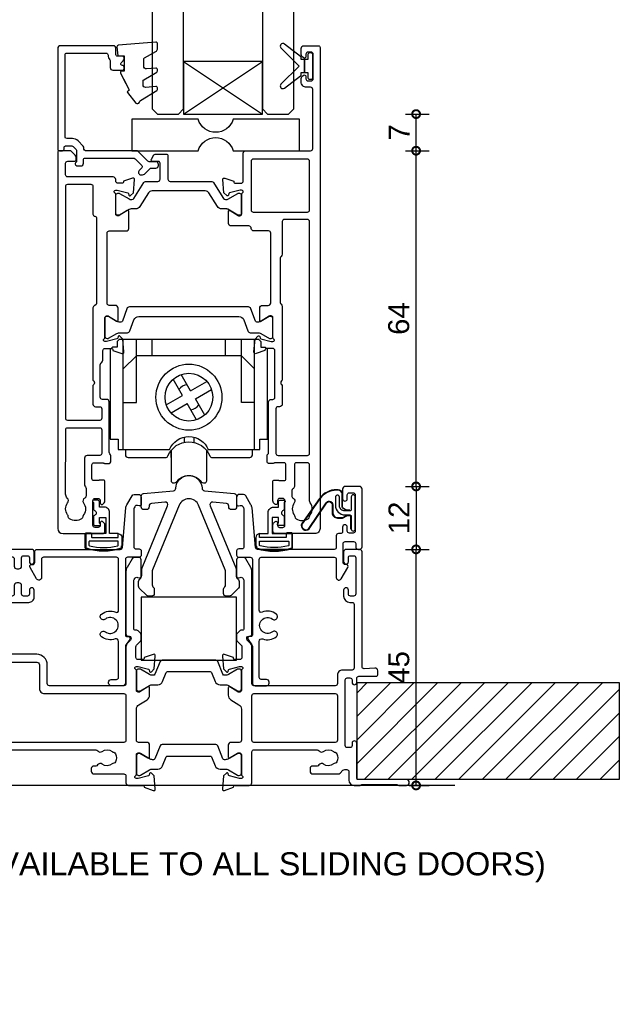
# Model space of a CAD drawing. Header units: millimetres. Extents: x -5338 to 20549, y -6356 to 8276.
# Tile 142 of 176: x 7530 to 7644, y 4576 to 4764. Entities that reach past the tile are written whole.
import ezdxf

# ---------------------------------------------------------------- set-up
doc = ezdxf.new("R2010")
doc.units = ezdxf.units.MM
doc.header["$PDMODE"] = 1
doc.header["$PDSIZE"] = 5
for name, color, linetype in [('Extrusion', 2, 'Continuous'), ('Glass', 4, 'Continuous'), ('Gray', 8, 'Continuous'), ('polyamide', 6, 'Continuous'), ('Seals', 1, 'Continuous')]:
    doc.layers.add(name, color=color, linetype=linetype)
doc.layers.add('UNO-Dark Grey', color=7, linetype='Continuous', lineweight=13, true_color=0x44474e)
doc.styles.add('UNO Text', font='arial.ttf')
doc.dimstyles.new('UNO', dxfattribs={"dimtxt": 2, "dimasz": 1.5, "dimexe": 1.25, "dimexo": 0.625, "dimtad": 1, "dimdec": 1, "dimzin": 9, "dimtxsty": 'UNO Text', "dimblk": 'DOTSMALL', "dimcen": 2.5, "dimadec": 0, "dimazin": 0, "dimtfac": 1, "dimtdec": 1, "dimtmove": 0, "dimatfit": 3, "dimfxl": 1, "dimfxlon": 1, "dimarcsym": 0})

# ---------------------------------------------------------------- blocks, each defined once
blk = doc.blocks.new('523000')
at = {"layer": 'Extrusion'}
for points in [[(40.3, 25, -0.414214), (40, 25.3), (40, 25.36), (38.3, 25.98, 0.548619), (37.9, 25.67), (38.12, 23.2), (38.66, 22.66, 0.57735), (38.99, 22.75), (39.07, 23.02, -0.267949), (39.21, 23.17), (41.2, 23.7), (41.5, 23.7, -0.767327), (41.65, 23.14, 0.267949), (41.5, 22.88), (41.5, 19.1, -0.414214), (41.2, 18.8), (40.98, 18.8, -0.137872), (40.83, 18.84), (39.3, 19.77, 0.592116), (39, 19.6), (39, 18.18, 0.261413), (39.48, 17.32), (41.02, 16.38, -0.261413), (41.5, 15.53), (41.5, 9.47, -0.261413), (41.02, 8.62), (39.48, 7.68, 0.261413), (39, 6.82), (39, 5.4, 0.592197), (39.3, 5.23), (40.83, 6.16, -0.137872), (40.98, 6.2), (41.2, 6.2, -0.414214), (41.5, 5.9), (41.5, 2.12, 0.267949), (41.65, 1.86, -0.767327), (41.5, 1.3), (41.2, 1.3), (39.21, 1.83, -0.267949), (39.07, 1.97), (38.99, 2.25, 0.57735), (38.66, 2.34), (38.12, 1.8), (37.9, -0.67, 0.548619), (38.3, -0.98), (40, -0.36), (40, -0.3, -0.414214), (40.3, 0), (43, 0, 0.414204), (43.5, 0.5), (43.5, 2, -0.414209), (43.9, 2.4), (49.6, 2.4, 0.414214), (50.1, 2.9), (50.1, 3.3, 0.414214), (49.6, 3.8), (49.19, 3.8, -0.232669), (48.87, 3.96, 0.413695), (48.03, 4.07, -0.347914), (46.13, 4.1, 0.12305), (45.82, 4.24, -0.239143), (45.47, 4.52, -0.223031), (45.47, 6.03, -0.239134), (45.82, 6.31, 0.12305), (46.13, 6.45, -0.348271), (48.03, 6.48, 0.431749), (48.89, 6.62, -0.24887), (49.22, 6.8), (54.95, 6.8), (55.1, 6.95, -0.414214), (55.8, 6.95), (55.95, 6.8), (80.28, 6.8, -0.24887), (80.61, 6.62, 0.431749), (81.47, 6.48, -0.348271), (83.37, 6.45, 0.12305), (83.68, 6.31, -0.239134), (84.03, 6.03, -0.223031), (84.03, 4.52, -0.239143), (83.68, 4.24, 0.12305), (83.37, 4.1, -0.347914), (81.47, 4.07, 0.449553), (80.59, 3.9, -0.264766), (80.24, 3.7), (79.9, 3.7, 0.414214), (79.4, 3.2), (79.4, 2.7, 0.414214), (79.9, 2.2), (85.6, 2.2, -0.414214), (86, 1.8), (86, 0.5, 0.414214), (86.5, 0), (89.2, 0, -0.414214), (89.5, -0.3), (89.5, -0.36), (91.2, -0.98, 0.548619), (91.6, -0.67), (91.38, 1.8), (90.84, 2.34, 0.57735), (90.51, 2.25), (90.43, 1.97, -0.267949), (90.29, 1.83), (88.3, 1.3), (88, 1.3, -0.767327), (87.85, 1.86, 0.267949), (88, 2.12), (88, 5.9, -0.414214), (88.3, 6.2), (88.52, 6.2, -0.137872), (88.67, 6.16), (90.2, 5.23, 0.585524), (90.5, 5.4), (90.5, 7.7, 0.414214), (90, 8.2), (88.4, 8.2, -0.414214), (88, 8.6), (88, 14.53, -0.261414), (88.48, 15.38), (90.02, 16.32, 0.261413), (90.5, 17.18), (90.5, 18.6, 0.585524), (90.2, 18.77), (88.67, 17.84, -0.137872), (88.52, 17.8), (88.3, 17.8, -0.414214), (88, 18.1), (88, 21.88, 0.267949), (87.85, 22.14, -0.767327), (88, 22.7), (88.3, 22.7), (90.29, 22.17, -0.267949), (90.43, 22.02), (90.51, 21.75, 0.57735), (90.84, 21.66), (91.38, 22.2), (91.6, 24.67, 0.548619), (91.2, 24.98), (89.5, 24.36), (89.5, 24.3, -0.414215), (89.2, 24), (88.3, 24, -0.41421), (87.9, 24.4), (87.9, 26.44, -0.198912), (88.02, 26.72), (88.78, 27.49, 0.198912), (88.9, 27.77), (88.9, 28.74, 0.198912), (88.78, 29.02), (88.31, 29.49, 0.198912), (88.1, 29.58), (87.8, 29.58, -0.414214), (87.5, 29.88), (87.5, 38.99, -0.131653), (87.57, 39.24), (87.68, 39.43, -0.329485), (88.22, 39.67), (88.52, 39.6, 0.493145), (88.9, 39.89), (88.9, 42.98, 0.414213), (88.4, 43.48), (87.59, 43.48, 0.259846), (87.16, 43.22), (86.2, 41.57, 0.131653), (86, 40.82), (86, 28.78, 0.407752), (86.3, 28.48), (86.59, 28.48, -0.593276), (86.87, 27.7), (86.29, 27.12, 0.198843), (86, 26.41), (86, 19.4, -0.413819), (85.6, 19), (71.4, 19, -0.414214), (71, 19.4), (71, 23, 0.414214), (69, 25), (62.4, 25, -0.414214), (62, 25.4), (62, 34.5, -0.41422), (62.4, 34.9), (67.5, 34.9, 0.414222), (68.5, 35.9), (68.5, 37.25, 1), (67.6, 37.25), (67.6, 36.5, -0.414212), (67.2, 36.1), (66.5, 36.1, -0.414214), (66.1, 36.5), (66.1, 38.1, 0.414214), (65.6, 38.6), (65.2, 38.6, 0.414214), (64.7, 38.1), (64.7, 36.5, -0.414214), (64.3, 36.1), (62.4, 36.1, -0.414214), (62, 36.5), (62, 43.2, -0.414213), (62.4, 43.6), (64.3, 43.6, -0.414214), (64.7, 43.2), (64.7, 41.8, 0.414214), (65.2, 41.3), (65.6, 41.3, 0.414214), (66.1, 41.8), (66.1, 43.4, -0.414213), (66.5, 43.8), (67.2, 43.8, -0.414214), (67.6, 43.4), (67.6, 42.65, 1), (68.5, 42.65), (68.5, 44.5, 0.414214), (68, 45), (46.9, 45, 0.414214), (46.4, 44.5), (46.4, 43.33, 0.198912), (46.55, 42.98), (46.79, 42.74, 0.198912), (47, 42.65, 0.414214), (47.3, 42.95), (47.3, 43.4, -0.414224), (47.7, 43.8), (48.3, 43.8, -0.414198), (48.7, 43.4), (48.7, 38.7, -0.414229), (48.3, 38.3), (47.7, 38.3, -0.414281), (47.3, 38.7), (47.3, 39.15, 0.414214), (47, 39.45, 0.198912), (46.79, 39.36), (46.55, 39.12, 0.198912), (46.4, 38.77), (46.4, 38.1, 0.414222), (47.4, 37.1), (48.1, 37.1, -0.414212), (48.5, 36.7), (48.5, 25.4, -0.414214), (48.1, 25)], [(52.6, 43.6), (54.95, 43.6), (55.1, 43.75, -0.414214), (55.8, 43.75), (55.95, 43.6), (60.1, 43.6, -0.414214), (60.5, 43.2), (60.5, 24.5, 0.414214), (61.5, 23.5), (69, 23.5, -0.414214), (69.5, 23), (69.5, 18.5, 0.414215), (70.5, 17.5), (85.6, 17.5, -0.414214), (86, 17.1), (86, 8.6, -0.414214), (85.6, 8.2), (43.9, 8.2, -0.414213), (43.5, 8.6), (43.5, 23.3, -0.414215), (43.9, 23.7), (49.5, 23.7, 0.414214), (50, 24.2), (50, 28.7, -0.414199), (50.4, 29.1), (51.2, 29.1, 0.414202), (52.2, 30.1), (52.2, 31.1, 0.889365), (51.3, 31.1), (51.3, 30.7, -0.414214), (50.9, 30.3), (50.4, 30.3, -0.414202), (50, 30.7), (50, 43.2, -0.414213), (50.4, 43.6), (50.9, 43.6, -0.414215), (51.3, 43.2), (51.3, 42.8, 0.889355), (52.2, 42.8), (52.2, 43.2, -0.414227)], [(128.5, 2.62), (128.5, 1, 0.41415), (129.5, 0), (130.63, 0, 0.198962), (130.84, 0.09), (130.86, 0.11, -0.198912), (131.07, 0.2), (137.55, 0.2, -0.198912), (137.77, 0.11), (137.79, 0.09, 0.198912), (138, 0), (139.5, 0, 0.909045), (139.5, 1.1), (130.4, 1.1, -0.414214), (130, 1.5), (130, 8.05, 0.999958), (129.1, 8.05), (129.1, 7.6, -0.414214), (128.7, 7.2), (128.2, 7.2, -0.414202), (127.8, 7.6), (127.8, 20.1, -0.414213), (128.2, 20.5), (128.7, 20.5, -0.414215), (129.1, 20.1), (129.1, 19.65, 0.999887), (130, 19.65), (130, 20.4, -0.414219), (130.4, 20.8), (133.7, 20.8, 0.414214), (134, 21.1), (134, 21.87, 0.440011), (133.46, 22.36), (131.42, 22.24, -0.432533), (131, 22.64), (131, 44.5, 0.414214), (130.5, 45), (128, 45, 0.414214), (127.5, 44.5), (127.5, 42.65, 1), (128.4, 42.65), (128.4, 43.4, -0.414214), (128.8, 43.8), (129.4, 43.8, -0.414214), (129.8, 43.4), (129.8, 36.5, -0.414214), (129.4, 36.1), (128.8, 36.1, -0.414214), (128.4, 36.5), (128.4, 37.25, 1), (127.5, 37.25), (127.5, 36.1, 0.414211), (128.7, 34.9), (129.1, 34.9, -0.414213), (129.5, 34.5), (129.5, 22.4, -0.414212), (129.1, 22), (127.3, 22, 0.414214), (126.3, 21), (126.3, 19.4, -0.414214), (125.9, 19), (110.4, 19, -0.41431), (110, 19.4), (110, 26.41, 0.198912), (109.71, 27.12), (109.13, 27.7, -0.593276), (109.41, 28.48), (109.7, 28.48, 0.407752), (110, 28.78), (110, 40.82, 0.131653), (109.8, 41.57), (108.84, 43.22, 0.259212), (108.41, 43.48), (107.6, 43.48, 0.414213), (107.1, 42.98), (107.1, 39.89, 0.493145), (107.48, 39.6), (107.78, 39.67, -0.329451), (108.32, 39.43), (108.43, 39.24, -0.131652), (108.5, 38.99), (108.5, 29.88, -0.414214), (108.2, 29.58), (107.9, 29.58, 0.198912), (107.69, 29.49), (107.18, 28.98, 0.198912), (107.1, 28.77), (107.1, 27.74, 0.198912), (107.18, 27.53), (107.98, 26.72, -0.198912), (108.1, 26.44), (108.1, 24.4, -0.414211), (107.7, 24), (106.8, 24, -0.414218), (106.5, 24.3), (106.5, 24.36), (104.8, 24.98, 0.548619), (104.4, 24.67), (104.62, 22.2), (105.16, 21.66, 0.57735), (105.49, 21.75), (105.57, 22.02, -0.267949), (105.71, 22.17), (107.66, 22.69, -0.065543), (107.74, 22.7), (108, 22.7, -0.767332), (108.15, 22.14, 0.267949), (108, 21.88), (108, 18.1, -0.414214), (107.7, 17.8), (107.48, 17.8, -0.137872), (107.33, 17.84), (105.8, 18.77, 0.585524), (105.5, 18.6), (105.5, 17.18, 0.261413), (105.98, 16.32), (107.52, 15.38, -0.261413), (108, 14.53), (108, 8.6, -0.414218), (107.6, 8.2), (106, 8.2, 0.414451), (105.5, 7.7), (105.5, 5.4, 0.585524), (105.8, 5.23), (107.33, 6.16, -0.137872), (107.48, 6.2), (107.7, 6.2, -0.414214), (108, 5.9), (108, 2.12, 0.267949), (108.15, 1.86, -0.767327), (108, 1.3), (107.74, 1.3, -0.065543), (107.66, 1.31), (105.71, 1.83, -0.267949), (105.57, 1.97), (105.49, 2.25, 0.57735), (105.16, 2.34), (104.62, 1.8), (104.4, -0.67, 0.548619), (104.8, -0.98), (106.5, -0.36), (106.5, -0.3, -0.413627), (106.8, 0), (109.5, 0, 0.413574), (110, 0.5), (110, 6.4, -0.415226), (110.4, 6.8), (122.48, 6.8, -0.248869), (122.81, 6.62, 0.431747), (123.67, 6.48, -0.348271), (125.57, 6.45, 0.12305), (125.88, 6.31, -0.239134), (126.23, 6.03, -0.223031), (126.23, 4.52, -0.239143), (125.88, 4.24, 0.12305), (125.57, 4.1, -0.347914), (123.67, 4.07, 0.449552), (122.79, 3.9, -0.264766), (122.44, 3.7), (121.6, 3.7, 0.414214), (121.1, 3.2), (121.1, 2.7, 0.414214), (121.6, 2.2), (126.47, 2.2, 0.198912), (126.82, 2.35), (127.35, 2.88, -0.198912), (127.71, 3.02), (128.1, 3.02, -0.414214)], [(23.52, 17.32), (21.98, 16.38, 0.261413), (21.5, 15.53), (21.5, 9.47, 0.261413), (21.98, 8.62), (23.52, 7.68, -0.261413), (24, 6.82), (24, 5.4, -0.585524), (23.7, 5.23), (22.17, 6.16, 0.137872), (22.02, 6.2), (21.8, 6.2, 0.414214), (21.5, 5.9), (21.5, 2.12, -0.267769), (21.35, 1.86, 0.76736), (21.5, 1.3), (21.76, 1.3, 0.065543), (21.84, 1.31), (23.79, 1.83, 0.267949), (23.93, 1.97), (24.01, 2.25, -0.57735), (24.34, 2.34), (24.88, 1.8), (25.1, -0.67, -0.548619), (24.7, -0.98), (23, -0.36), (23, -0.3, 0.414071), (22.7, 0), (13.6, 0), (13.45, 0.15, 0.414214), (12.75, 0.15), (12.6, 0), (9.4, 0, 0.414214), (9, -0.4), (9, -19.07, -0.277503), (7.71, -21.19, 0.316398), (7.5, -21.6, -0.138989), (7.26, -23.24, 0.543442), (7.63, -23.8), (8.5, -23.8, -0.414081), (9, -24.3), (9, -24.5, -0.414214), (8.5, -25), (1, -25, -0.414213), (0, -24), (0, 24.7, -0.414214), (0.3, 25), (2.29, 25, -0.198912), (2.65, 24.85), (3.35, 24.15, -0.198913), (3.5, 23.79), (3.5, 23.3, -0.414214), (3.2, 23), (1.9, 23, 0.414214), (1.5, 22.6), (1.5, 20.4, 0.414214), (1.9, 20), (16.1, 20), (16.25, 19.85, 0.414214), (16.95, 19.85), (17.1, 20), (19.1, 20, 0.414214), (19.5, 20.4), (19.5, 22.6, 0.414214), (19.1, 23), (17.8, 23, -0.414214), (17.5, 23.3), (17.5, 23.79, -0.2), (17.65, 24.15), (18.35, 24.85, -0.2), (18.71, 25), (22.7, 25, 0.414071), (23, 25.3), (23, 25.36), (24.7, 25.98, -0.548619), (25.1, 25.67), (24.88, 23.2), (24.34, 22.66, -0.57735), (24.01, 22.75), (23.93, 23.02, 0.267949), (23.79, 23.17), (21.84, 23.69, 0.065543), (21.76, 23.7), (21.5, 23.7, 0.76736), (21.35, 23.14, -0.267949), (21.5, 22.88), (21.5, 19.1, 0.414214), (21.8, 18.8), (22.02, 18.8, 0.137872), (22.17, 18.84), (23.7, 19.77, -0.585524), (24, 19.6), (24, 18.18, -0.261413)], [(19.5, 18.2, 0.414214), (19.1, 18.6), (1.9, 18.6, 0.414214), (1.5, 18.2), (1.5, -5, 0.414214), (1.9, -5.4), (2.7, -5.4, -0.414202), (3.7, -6.4), (3.7, -7.4, -0.889365), (2.8, -7.4), (2.8, -7, 0.414214), (2.4, -6.6), (1.9, -6.6, 0.414202), (1.5, -7), (1.5, -19.5, 0.414213), (1.9, -19.9), (2.4, -19.9, 0.414215), (2.8, -19.5), (2.8, -19.1, -0.889355), (3.7, -19.1), (3.7, -20.39, -0.219162), (3.49, -20.85, 0.403571), (3.32, -22.97, -0.12305), (3.46, -23.28, 0.239134), (3.74, -23.63, 0.221126), (5.26, -23.63, 0.239134), (5.54, -23.28, -0.12305), (5.68, -22.97, 0.347448), (5.72, -21.07, -0.702074), (6.38, -20.04, 0.481745), (7.6, -19.06), (7.6, 0.4, -0.414156), (8.6, 1.4), (15.04, 1.4, 0.513003), (15.51, 2.06, -0.048433), (15.39, 2.57, -1.000832), (16.58, 2.73, 0.348271), (17.95, 1.41, -0.12305), (18.27, 1.3, 0.239134), (18.72, 1.24, 0.221428), (19.79, 2.31, 0.239134), (19.74, 2.76, -0.12305), (19.62, 3.08, 0.348271), (18.3, 4.45, -1.000832), (18.46, 5.64, -0.04846), (18.97, 5.52, 0.513039), (19.5, 5.9)], [(110.4, 17.5), (125.9, 17.5, -0.414214), (126.3, 17.1), (126.3, 8.6, -0.414214), (125.9, 8.2), (110.4, 8.2, -0.414214), (110, 8.6), (110, 17.1, -0.414211)]]:
    blk.add_lwpolyline(points, format="xyb", close=True, dxfattribs=at)
at = {"layer": 'polyamide'}
for points in [[(22.05, 23.09), (21.9, 23.09, 0.414214), (21.5, 22.69), (21.5, 19.29, 0.414214), (21.9, 18.89), (22.05, 18.89, 0.131652), (22.25, 18.94), (23.96, 19.93, -0.131652), (24.56, 20.09), (25.57, 20.09, 0.305731), (26.5, 20.71), (27.18, 22.4, -0.305731), (27.45, 22.59), (35.55, 22.59, -0.305731), (35.82, 22.4), (36.5, 20.71, 0.305731), (37.43, 20.09), (38.44, 20.09, -0.131652), (39.04, 19.93), (40.75, 18.94, 0.131652), (40.95, 18.89), (41.1, 18.89, 0.414214), (41.5, 19.29), (41.5, 22.69, 0.414214), (41.1, 23.09), (40.95, 23.09, 0.131652), (40.75, 23.03), (39.04, 22.05, -0.131652), (38.44, 21.89), (38.26, 21.89, -0.305731), (37.98, 22.08), (36.99, 24.54, 0.305731), (36.62, 24.79), (36.62, 24.79), (26.38, 24.79, 0.305731), (26.01, 24.54), (25.02, 22.08, -0.305731), (24.74, 21.89), (24.56, 21.89, -0.131652), (23.96, 22.05), (22.25, 23.03, 0.131652)], [(88.55, 22.19), (88.4, 22.19, 0.414214), (88, 21.79), (88, 18.39, 0.414214), (88.4, 17.99), (88.55, 17.99, 0.131652), (88.75, 18.04), (90.46, 19.03, -0.131652), (91.06, 19.19), (92.07, 19.19, 0.305731), (92.99, 19.81), (93.68, 21.5, -0.305731), (93.95, 21.69), (102.04, 21.69, -0.305731), (102.32, 21.5), (103, 19.81, 0.305731), (103.93, 19.19), (104.94, 19.19, -0.131652), (105.54, 19.03), (107.25, 18.04, 0.131652), (107.45, 17.99), (107.6, 17.99, 0.414214), (108, 18.39), (108, 21.79, 0.414214), (107.6, 22.19), (107.45, 22.19, 0.131652), (107.25, 22.14), (105.54, 21.15, -0.131652), (104.94, 20.99), (104.76, 20.99, -0.305731), (104.48, 21.18), (103.49, 23.64, 0.305731), (103.12, 23.89), (103.12, 23.89), (92.88, 23.89, 0.305731), (92.51, 23.64), (91.52, 21.18, -0.305731), (91.24, 20.99), (91.06, 20.99, -0.131652), (90.46, 21.15), (88.75, 22.14, 0.131652)], [(22.05, 6.11), (21.9, 6.11, 0.414214), (21.5, 5.71), (21.5, 2.31, 0.414214), (21.9, 1.91), (22.05, 1.91, 0.131652), (22.25, 1.97), (23.96, 2.95, -0.131652), (24.56, 3.11), (25.57, 3.11, 0.305731), (26.5, 3.74), (27.18, 5.42, -0.305731), (27.45, 5.61), (35.55, 5.61, -0.305731), (35.82, 5.42), (36.5, 3.74, 0.305731), (37.43, 3.11), (38.44, 3.11, -0.131652), (39.04, 2.95), (40.75, 1.97, 0.131652), (40.95, 1.91), (41.1, 1.91, 0.414214), (41.5, 2.31), (41.5, 5.71, 0.414214), (41.1, 6.11), (40.95, 6.11, 0.131652), (40.75, 6.06), (39.04, 5.07, -0.131652), (38.44, 4.91), (38.26, 4.91, -0.305731), (37.98, 5.1), (36.99, 7.56, 0.305731), (36.62, 7.81), (36.62, 7.81), (26.38, 7.81, 0.305731), (26.01, 7.56), (25.02, 5.1, -0.305731), (24.74, 4.91), (24.56, 4.91, -0.131652), (23.96, 5.07), (22.25, 6.06, 0.131652)], [(88.55, 6.11), (88.4, 6.11, 0.414214), (88, 5.71), (88, 2.31, 0.414214), (88.4, 1.91), (88.55, 1.91, 0.131652), (88.75, 1.96), (90.46, 2.95, -0.131652), (91.06, 3.11), (92.07, 3.11, 0.305731), (92.99, 3.74), (93.68, 5.42, -0.305731), (93.95, 5.61), (102.04, 5.61, -0.305731), (102.32, 5.42), (103, 3.74, 0.305731), (103.93, 3.11), (104.94, 3.11, -0.131652), (105.54, 2.95), (107.25, 1.96, 0.131652), (107.45, 1.91), (107.6, 1.91, 0.414214), (108, 2.31), (108, 5.71, 0.414214), (107.6, 6.11), (107.45, 6.11, 0.131652), (107.25, 6.06), (105.54, 5.07, -0.131652), (104.94, 4.91), (104.76, 4.91, -0.305731), (104.48, 5.1), (103.49, 7.56, 0.305731), (103.12, 7.81), (103.12, 7.81), (92.88, 7.81, 0.305731), (92.51, 7.56), (91.52, 5.1, -0.305731), (91.24, 4.91), (91.06, 4.91, -0.131652), (90.46, 5.07), (88.75, 6.06, 0.131652)]]:
    blk.add_lwpolyline(points, format="xyb", close=True, dxfattribs=at)
blk = doc.blocks.new('523200')
at = {"layer": 'Extrusion'}
for points in [[(41, 35.3), (39.8, 35.3, 0.414199), (39.5, 35), (39.5, 34.94), (37.8, 34.32, -0.548619), (37.4, 34.63), (37.62, 37.1), (38.16, 37.64, -0.57735), (38.49, 37.55), (38.57, 37.27, 0.267949), (38.71, 37.13), (40.7, 36.6), (41, 36.6, 0.767301), (41.15, 37.16, -0.267949), (41, 37.42), (41, 41.2, 0.414214), (40.7, 41.5), (40.48, 41.5, 0.137872), (40.33, 41.46), (38.8, 40.53, -0.585524), (38.5, 40.7), (38.5, 43, -0.414214), (39, 43.5), (40.1, 43.5, 0.414214), (40.6, 44), (40.6, 57.3, 0.414214), (40.2, 57.7), (37.4, 57.7, -0.400272), (36.9, 58.18, 0.400272), (36.4, 58.65), (33.05, 58.65, -0.414214), (32.55, 59.15), (32.55, 61.41, -0.585524), (32.85, 61.58), (34.38, 60.65, 0.137872), (34.53, 60.6), (34.75, 60.6, 0.414214), (35.05, 60.9), (35.05, 64.68, -0.267949), (35.2, 64.94, 0.767327), (35.05, 65.5), (34.75, 65.5), (32.76, 64.97, 0.267949), (32.62, 64.83), (32.54, 64.55, -0.57735), (32.21, 64.46), (31.67, 65), (31.45, 67.48, -0.548619), (31.85, 67.78), (33.55, 67.17), (33.55, 67.1, 0.414214), (33.85, 66.8), (34.95, 66.8, 0.414214), (35.35, 67.2), (35.35, 72.5, -0.414214), (35.85, 73), (48.2, 73, 0.414214), (48.6, 73.4), (48.6, 84.7, 0.414216), (48.2, 85.1), (47.4, 85.1, -0.414215), (46.4, 86.1), (46.4, 86.77, -0.198912), (46.55, 87.12), (46.79, 87.36, -0.198912), (47, 87.45, -0.414214), (47.3, 87.15), (47.3, 86.7, 0.414214), (47.7, 86.3), (48.3, 86.3, 0.414214), (48.7, 86.7), (48.7, 91.4, 0.414214), (48.3, 91.8), (47.7, 91.8, 0.414214), (47.3, 91.4), (47.3, 90.95, -0.414214), (47, 90.65, -0.198912), (46.79, 90.74), (46.55, 90.98, -0.198912), (46.4, 91.33), (46.4, 92.5, -0.414214), (46.9, 93), (49.7, 93, -0.414214), (50, 92.7), (50, 1, -0.414214), (49, 0), (41.5, 0, -0.414214), (41, 0.5), (41, 1.67, -0.198912), (41.15, 2.02), (41.39, 2.26, -0.198912), (41.6, 2.35, -0.414214), (41.9, 2.05), (41.9, 1.6, 0.414214), (42.3, 1.2), (42.9, 1.2, 0.414214), (43.3, 1.6), (43.3, 6.3, 0.414214), (42.9, 6.7), (42.3, 6.7, 0.414214), (41.9, 6.3), (41.9, 5.85, -0.414214), (41.6, 5.55, -0.198912), (41.39, 5.64), (41.15, 5.88, -0.198912), (41, 6.23), (41, 9.9, -0.414214), (41.3, 10.2), (41.99, 10.2, -0.147449), (42.16, 10.15, 0.147434), (42.32, 10.1), (43.1, 10.1, 0.414199), (43.5, 10.5), (43.5, 13.1, 0.414199), (43.1, 13.5), (41.42, 13.5, 0.147434), (41.26, 13.45, -0.147449), (41.09, 13.4), (40.2, 13.4, -0.414195), (39.9, 13.7), (39.9, 14.91, -0.245423), (40.03, 15.16, 0.245419), (40.2, 15.49), (40.2, 25.1, -0.414214), (40.7, 25.6), (41, 25.6, 0.414214), (41.4, 26), (41.4, 34.9, 0.414214)], [(8.23, 32.48), (8.32, 32.57, 0.198912), (8.61, 33.28), (8.61, 34.9, -0.414229), (9.01, 35.3), (10.2, 35.3, -0.41507), (10.5, 35), (10.5, 34.94), (12.2, 34.32, 0.548619), (12.6, 34.63), (12.38, 37.1), (11.84, 37.64, 0.57735), (11.51, 37.55), (11.43, 37.27, -0.267949), (11.29, 37.13), (9.3, 36.6), (9, 36.6, -0.767848), (8.85, 37.16, 0.267949), (9, 37.42), (9, 41.2, -0.414214), (9.3, 41.5), (9.52, 41.5, -0.137872), (9.67, 41.46), (11.2, 40.53, 0.585524), (11.5, 40.7), (11.5, 43, 0.414214), (11, 43.5), (9.8, 43.5, -0.414214), (9.4, 43.9), (9.4, 57.3, -0.414214), (9.8, 57.7), (13.05, 57.7, 0.414214), (13.55, 58.2), (13.55, 61.41, 0.585524), (13.25, 61.58), (11.72, 60.65, -0.137872), (11.57, 60.6), (11.35, 60.6, -0.414214), (11.05, 60.9), (11.05, 64.68, 0.267949), (10.9, 64.94, -0.767356), (11.05, 65.5), (11.35, 65.5), (13.37, 64.96, -0.216), (13.48, 64.83), (13.56, 64.55, 0.57735), (13.89, 64.46), (14.43, 65), (14.65, 67.48, 0.548619), (14.25, 67.78), (12.55, 67.17), (12.55, 67.1, -0.414258), (12.25, 66.8), (11.45, 66.8, -0.414214), (11.05, 67.2), (11.05, 67.5, 0.414214), (10.55, 68), (1.9, 68, -0.414214), (1.5, 68.4), (1.5, 70.6, -0.414214), (1.9, 71), (3.2, 71, 0.414214), (3.5, 71.3), (3.5, 71.79, 0.198913), (3.35, 72.15), (2.65, 72.85, 0.198912), (2.29, 73), (0.3, 73, 0.414214), (0, 72.7), (0, 1, 0.414213), (1, 0), (8.5, 0, 0.414214), (9, 0.5), (9, 1.67, 0.198912), (8.85, 2.02), (8.61, 2.26, 0.198912), (8.4, 2.35, 0.414214), (8.1, 2.05), (8.1, 1.6, -0.414214), (7.7, 1.2), (7.1, 1.2, -0.414214), (6.7, 1.6), (6.7, 6.3, -0.414214), (7.1, 6.7), (7.7, 6.7, -0.414214), (8.1, 6.3), (8.1, 5.85, 0.414214), (8.4, 5.55, 0.198912), (8.61, 5.64), (8.85, 5.88, 0.198912), (9, 6.23), (9, 9.9, 0.414214), (8.7, 10.2), (8.01, 10.2, 0.147449), (7.84, 10.15, -0.147434), (7.68, 10.1), (6.9, 10.1, -0.414199), (6.5, 10.5), (6.5, 13.1, -0.414199), (6.9, 13.5), (8.58, 13.5, -0.147434), (8.74, 13.45, 0.147449), (8.91, 13.4), (9.8, 13.4, 0.414195), (10.1, 13.7), (10.1, 14.85, 0.213579), (9.93, 15.22, -0.213492), (9.8, 15.52), (9.8, 25.1, 0.414205), (9.3, 25.6), (8.51, 25.6, -0.414214), (8.11, 26), (8.11, 32.2, -0.198912)], [(37.25, 61.3), (47.6, 61.3, 0.414214), (48, 61.7), (48, 71, 0.414214), (47.6, 71.4), (37.25, 71.4, 0.414214), (36.85, 71), (36.85, 61.7, 0.414214)], [(7.21, 24.2), (8, 24.2, -0.414214), (8.4, 23.8), (8.4, 22, -0.414214), (8, 21.6), (1.91, 21.6, -0.414214), (1.51, 22), (1.51, 66.2, -0.414214), (1.91, 66.6), (6.31, 66.6, -0.414214), (6.71, 66.2), (6.71, 60.9, 0.374777), (7.05, 60.5, -0.374777), (7.4, 60.11), (7.4, 43.9, -0.347172), (7.09, 43.51, 0.347172), (6.71, 43.02), (6.71, 29.25), (6.85, 29.1, -0.414214), (6.85, 28.4), (6.71, 28.25), (6.71, 24.7, 0.414214)], [(42.58, 43.73, -0.250491), (42.8, 43.31), (42.8, 29.25), (42.65, 29.1, 0.414214), (42.65, 28.4), (42.8, 28.25), (42.8, 24.7, -0.414214), (42.3, 24.2), (42, 24.2, 0.414214), (41.6, 23.8), (41.6, 15.3, 0.414214), (42, 14.9), (47.6, 14.9, 0.414214), (48, 15.3), (48, 59.5, 0.414214), (47.6, 59.9), (43.2, 59.9, 0.414214), (42.8, 59.5), (42.8, 53.27, -0.250492), (42.58, 52.86, 0.250492), (42.4, 52.52), (42.4, 44.06, 0.250491)], [(1.51, 19.8, -0.414214), (1.91, 20.2), (8, 20.2, -0.414214), (8.4, 19.8), (8.4, 15.3, -0.414214), (8, 14.9), (5.6, 14.9, 0.414214), (5.1, 14.4), (5.1, 9.3, 0.213426), (5.27, 8.93, -0.213427), (5.4, 8.63), (5.4, 7.21, -0.282791), (5.13, 6.76, 0.443984), (4.89, 5.9, -0.336408), (4.93, 3.6, 0.14398), (4.8, 3.24, -0.245791), (4.55, 2.82, -0.280014), (2.25, 2.82, -0.245791), (2, 3.24, 0.14398), (1.87, 3.6, -0.330962), (1.88, 5.86, 0.379919), (1.81, 6.79, -0.20441), (1.5, 7.51)], [(45.1, 13.1), (45.1, 9, -0.28209), (44.83, 8.55, 0.282093), (44.61, 8.2), (44.61, 7.21, 0.280472), (44.88, 6.76, -0.464553), (45.08, 5.87, 0.330962), (45.07, 3.6, -0.14398), (45.2, 3.24, 0.245791), (45.45, 2.83, 0.280014), (47.75, 2.83, 0.245791), (48, 3.24, -0.14398), (48.13, 3.6, 0.326753), (48.13, 5.85, -0.158963), (48, 6.26), (48, 13.1, 0.414214), (47.6, 13.5), (45.5, 13.5, 0.414213)]]:
    blk.add_lwpolyline(points, format="xyb", close=True, dxfattribs=at)
at = {"layer": 'polyamide'}
for points in [[(18.3, 72.19, -0.267949), (18.56, 72.34), (20.7, 72.34, -0.414214), (21, 72.04), (21, 67.59, 0.338592), (21.41, 67.14), (29.35, 67.14, -0.258663), (29.69, 66.95), (31.49, 64.07, 0.258663), (32.17, 63.69), (32.2, 63.69, 0.131652), (32.4, 63.74), (34.32, 64.85, -0.131652), (34.47, 64.89), (34.65, 64.89, -0.414214), (35.05, 64.49), (35.05, 61.09, -0.414214), (34.65, 60.69), (34.47, 60.69, -0.131652), (34.32, 60.73), (32.4, 61.84, 0.131652), (32.2, 61.89), (31.28, 61.89, -0.258618), (30.43, 62.36), (28.81, 64.96, 0.258618), (28.13, 65.34), (17.97, 65.34, 0.258618), (17.29, 64.96), (15.67, 62.36, -0.258618), (14.82, 61.89), (14, 61.89, 0.131652), (13.6, 61.78), (11.78, 60.73, -0.131652), (11.63, 60.69), (11.45, 60.69, -0.414214), (11.05, 61.09), (11.05, 64.49, -0.414214), (11.45, 64.89), (11.63, 64.89, -0.131652), (11.78, 64.85), (13.6, 63.8, 0.213147), (14, 63.69), (14.15, 63.69, 0.258618), (14.49, 63.88), (16.41, 66.95, -0.258618), (16.75, 67.14), (19.09, 67.14, 0.329573), (19.5, 67.57), (19.5, 70.64, 0.414214), (19.2, 70.94), (18.1, 70.94, -0.57735), (17.84, 71.39)], [(41, 37.51), (41, 41.01, 0.414214), (40.6, 41.41), (40.39, 41.41, 0.125779), (40.3, 41.39), (38.71, 40.47, -0.131829), (38.11, 40.31), (37.97, 40.31, -0.315299), (37.68, 40.51), (36.82, 42.88, 0.315299), (36.35, 43.21), (25, 43.21), (13.65, 43.21, 0.315299), (13.18, 42.88), (12.32, 40.51, -0.315299), (12.03, 40.31), (11.89, 40.31, -0.131829), (11.29, 40.47), (9.66, 41.41), (9.3, 41.41, 0.414214), (9, 41.11), (9, 37.61, 0.414214), (9.4, 37.21), (9.61, 37.21, 0.125778), (9.7, 37.24), (11.29, 38.15, -0.131829), (11.89, 38.31), (13.29, 38.31, 0.315299), (13.76, 38.64), (14.53, 40.75, -0.315299), (15.47, 41.41), (25, 41.41), (34.53, 41.41, -0.315299), (35.47, 40.75), (36.24, 38.64, 0.315299), (36.71, 38.31), (38.11, 38.31, -0.131829), (38.71, 38.15), (40.34, 37.21), (40.7, 37.21, 0.414214)]]:
    blk.add_lwpolyline(points, format="xyb", close=True, dxfattribs=at)
blk = doc.blocks.new('421802')
at = {"layer": 'Extrusion'}
blk.add_lwpolyline([(9.2, 23.15, -0.400098), (9.6, 22.76, 0.145125), (9.92, 21.85, -0.157511), (10, 21.62), (10, 20.4, 0.414214), (10.5, 19.9), (12.35, 19.9, 0.414214), (12.65, 20.2), (12.65, 20.5, 0.414214), (12.35, 20.8), (12.32, 20.8, -0.668179), (12.11, 21.31), (12.5, 21.7, 0.198912), (12.65, 22.05), (12.65, 22.25, 0.414214), (12.35, 22.55), (11.4, 22.55, -0.414214), (11.1, 22.85), (11.1, 24.05, 0.414214), (10.6, 24.55), (0.5, 24.55, 0.414214), (0, 24.05), (0, 4.85, 0.414214), (0.3, 4.55), (0.9, 4.55, 0.414214), (1.2, 4.85), (1.2, 5.15, -0.414214), (1.5, 5.45), (2.7, 5.45, -0.198912), (2.91, 5.36), (3.51, 4.76, -0.198912), (3.6, 4.55), (3.6, 2.59, -0.267785), (3.45, 2.33, 0.492955), (3.39, 1.86), (3.45, 1.79, 0.198912), (3.8, 1.65), (4.4, 1.65, 0.414214), (4.9, 2.15), (4.9, 2.85, -0.414214), (5.2, 3.15), (14.4, 3.15, -0.19891), (14.75, 3), (16.03, 1.72, -0.414214), (16.03, 1.3), (15.53, 0.8, 0.668179), (15.88, -0.05), (16.17, -0.05, 0.198912), (16.52, 0.09), (17.59, 1.16, -0.198912), (17.8, 1.25), (18.7, 1.25, 0.414214), (19.2, 1.75), (19.2, 1.95, 0.414214), (18.7, 2.45), (17.4, 2.45, -0.198912), (17.19, 2.53), (15.33, 4.4, 0.198912), (14.98, 4.55), (5.3, 4.55, -0.414213), (5, 4.85), (5, 5.06, 0.198839), (4.85, 5.41), (3.86, 6.41, 0.198912), (2.8, 6.85), (1.7, 6.85, -0.414204), (1.4, 7.15), (1.4, 22.85, -0.414223), (1.7, 23.15)], format="xyb", close=True, dxfattribs=at)
blk = doc.blocks.new('*U30')
at = {"ltscale": 0.5}
blk.add_lwpolyline([(-12.65, 0, 0.745356), (-19.35, 0), (-32, 0), (-32, 6), (-19.35, 6, 0.745356), (-12.65, 6), (0, 6), (0, 0)], format="xyb", close=True, dxfattribs=at)
blk = doc.blocks.new('BACKSEAL1.5')
at = {"layer": 'Seals'}
for points in [[(-0.35, -2.9), (0.3, -2.9), (0.3, -1.65), (0.3, -0.4), (-0.35, -0.4), (-0.35, -0.02, 0.233448), (-0.45, 0.18), (-3.55, 2.55, 0.936585), (-4.2, 1.8), (-0.75, -1.65), (-4.2, -5.1, 0.936585), (-3.55, -5.85), (-0.45, -3.48, 0.233448), (-0.35, -3.28)], [(1.6, 0.85), (1.2, 0.85, 0.414214), (0.95, 0.6), (0.95, -0.4), (0.3, -0.4), (0.3, -1.65), (0.3, -2.9), (0.95, -2.9), (0.95, -3.9, 0.414214), (1.2, -4.15), (1.6, -4.15, 0.414214), (1.85, -3.9), (1.85, -1.65), (1.85, 0.6, 0.414214)]]:
    blk.add_lwpolyline(points, format="xyb", close=True, dxfattribs=at)
blk = doc.blocks.new('*U27')
at = {"layer": 'Glass'}
for p, q in [((-8, 0), (7, 10)), ((-8, 10), (7, 0))]:
    blk.add_line(p, q, dxfattribs=at)
for points in [[(-14, 25), (-14, 1), (-13, 0), (-9, 0), (-8, 1), (-8, 25)], [(7, 25), (7, 1), (8, 0), (12, 0), (13, 1), (13, 25)]]:
    blk.add_lwpolyline(points, dxfattribs=at)
blk.add_lwpolyline([(-8, 0), (7, 0), (7, 10), (-8, 10)], close=True, dxfattribs=at)
blk = doc.blocks.new('QLON69800')
at = {"layer": 'Seals'}
blk.add_lwpolyline([(0, 3.07), (0, -3.07, 1), (0.76, -3.07), (0.76, -0.63, -0.414214), (1.01, -0.38), (2, -0.38, -0.414214), (3, -1.38), (3, -3.02, 1), (3.76, -3.02), (3.76, -1.42, 0.414214), (1.96, 0.38), (1.01, 0.38, -0.414214), (0.76, 0.63), (0.76, 3.07, 1)], format="xyb", close=True, dxfattribs=at)
for points in [[(1.11, -0.41), (1.47, -0.41, -0.131652), (1.64, -0.45), (2.32, -0.85, -0.268481), (2.5, -1.15), (2.47, -3.72, 0.325102), (3.25, -4.32), (3.54, -4.32, 0.242084), (6.71, -2.69), (10.12, 2.07, 0.831226), (8.85, 2.99), (5.53, -1.92, -0.254578), (4.91, -2.25, -0.379612), (4.26, -1.51), (4.29, -0.03, 0.413856), (3.39, 0.87), (2.4, 0.87, 0.131652), (2.32, 0.85), (1.64, 0.45, -0.131652), (1.47, 0.41), (1.01, 0.41, -0.414214), (0.78, 0.63), (0.78, 2.97)], [(1.01, -0.51), (1.47, -0.51, -0.131652), (1.59, -0.54), (2.27, -0.93, -0.267949), (2.4, -1.15), (2.37, -3.74, 0.330082), (3.25, -4.42), (3.54, -4.42, 0.242084), (6.8, -2.75), (10.2, 2.02, 0.840847), (8.77, 3.05), (5.44, -1.86, -0.252571), (4.92, -2.15), (4.92, -2.15, -0.376647), (4.36, -1.52), (4.39, -0.03, 0.414214), (3.39, 0.97), (2.4, 0.97, 0.131652), (2.27, 0.93), (1.59, 0.54, -0.131652), (1.47, 0.51), (1.01, 0.51, -0.414214), (0.88, 0.63), (0.88, 3.07)]]:
    blk.add_lwpolyline(points, format="xyb", dxfattribs=at)
blk = doc.blocks.new('_DotSmall')
at = {"color": 0, "linetype": 'ByBlock', "const_width": 0.5}
blk.add_lwpolyline([(-0.0625, 0, 1), (0.0625, 0, 1)], format="xyb", close=True, dxfattribs=at)
blk = doc.blocks.new('*D499')
at = {"color": 0, "lineweight": -2, "transparency": 16777216}
for p, q in [((7603.48, 4662.75), (7607.98, 4662.75)), ((7605.48, 4617.75), (7605.48, 4662.75)), ((7604.17, 4617.75), (7607.98, 4617.75))]:
    blk.add_line(p, q, dxfattribs=at)
at = {"layer": 'Defpoints', "color": 0, "transparency": 16777216}
for p in [(7582.22, 4662.75), (7605.48, 4662.75), (7602.92, 4617.75)]:
    blk.add_point(p, dxfattribs=at)
at = {"color": 0, "lineweight": -2, "transparency": 16777216, "xscale": 3, "yscale": 3, "zscale": 3}
for p, rotation in [((7605.48, 4662.75), 90), ((7605.48, 4617.75), 270)]:
    blk.add_blockref('_DotSmall', p, dxfattribs=dict(at, rotation=rotation))
at = {"color": 0, "transparency": 16777216, "insert": (7602.2, 4640.25), "char_height": 4, "attachment_point": 5, "rotation": 90, "style": 'UNO Text'}
blk.add_mtext('45', dxfattribs=at)
blk = doc.blocks.new('*D500')
at = {"color": 0, "lineweight": -2, "transparency": 16777216}
for p, q in [((7603.48, 4674.75), (7607.98, 4674.75)), ((7605.48, 4674.75), (7605.48, 4662.75)), ((7603.48, 4662.75), (7607.98, 4662.75))]:
    blk.add_line(p, q, dxfattribs=at)
at = {"layer": 'Defpoints', "color": 0, "transparency": 16777216}
for p in [(7593.32, 4674.75), (7593.32, 4662.75), (7605.48, 4662.75)]:
    blk.add_point(p, dxfattribs=at)
at = {"color": 0, "lineweight": -2, "transparency": 16777216, "xscale": 3, "yscale": 3, "zscale": 3}
for p, rotation in [((7605.48, 4674.75), 90), ((7605.48, 4662.75), 270)]:
    blk.add_blockref('_DotSmall', p, dxfattribs=dict(at, rotation=rotation))
at = {"color": 0, "transparency": 16777216, "insert": (7602.22, 4668.75), "char_height": 4, "attachment_point": 5, "rotation": 90, "style": 'UNO Text'}
blk.add_mtext('12', dxfattribs=at)
blk = doc.blocks.new('*D501')
at = {"color": 0, "lineweight": -2, "transparency": 16777216}
for p, q in [((7603.48, 4738.75), (7607.98, 4738.75)), ((7605.48, 4674.75), (7605.48, 4738.75)), ((7603.48, 4674.75), (7607.98, 4674.75))]:
    blk.add_line(p, q, dxfattribs=at)
at = {"layer": 'Defpoints', "color": 0, "transparency": 16777216}
for p in [(7585.37, 4738.75), (7605.48, 4738.75), (7593.32, 4674.75)]:
    blk.add_point(p, dxfattribs=at)
at = {"color": 0, "lineweight": -2, "transparency": 16777216, "xscale": 3, "yscale": 3, "zscale": 3}
for p, rotation in [((7605.48, 4738.75), 90), ((7605.48, 4674.75), 270)]:
    blk.add_blockref('_DotSmall', p, dxfattribs=dict(at, rotation=rotation))
at = {"color": 0, "transparency": 16777216, "insert": (7602.19, 4706.75), "char_height": 4, "attachment_point": 5, "rotation": 90, "style": 'UNO Text'}
blk.add_mtext('64', dxfattribs=at)
blk = doc.blocks.new('*D505')
at = {"color": 0, "lineweight": -2, "transparency": 16777216}
for p, q in [((7603.48, 4745.73), (7607.98, 4745.73)), ((7605.48, 4738.75), (7605.48, 4745.73)), ((7603.48, 4738.75), (7607.98, 4738.75))]:
    blk.add_line(p, q, dxfattribs=at)
at = {"layer": 'Defpoints', "color": 0, "transparency": 16777216}
for p in [(7581.17, 4745.73), (7605.48, 4745.73), (7585.37, 4738.75)]:
    blk.add_point(p, dxfattribs=at)
at = {"color": 0, "lineweight": -2, "transparency": 16777216, "xscale": 3, "yscale": 3, "zscale": 3}
for p, rotation in [((7605.48, 4745.73), 90), ((7605.48, 4738.75), 270)]:
    blk.add_blockref('_DotSmall', p, dxfattribs=dict(at, rotation=rotation))
at = {"color": 0, "transparency": 16777216, "insert": (7602.23, 4742.24), "char_height": 4, "attachment_point": 5, "rotation": 90, "style": 'UNO Text'}
blk.add_mtext('7', dxfattribs=at)
blk = doc.blocks.new('*U533')
for points in [[(-13.3, 0), (-13.7, -0.4), (-13.7, -1.45), (-14.55, -1.45), (-15, -1.9)], [(13.3, 0), (-13.3, 0)], [(-12.5, -21), (-12.5, 0)], [(-12.5, -12), (-10, -12), (-10, 0)], [(-7, -3.1), (-7, 0)], [(7, -3.1), (7, 0)], [(12.5, -12), (10, -12), (10, 0)], [(12.5, -21), (12.5, 0)], [(13.3, 0), (13.7, -0.4), (13.7, -1.45), (14.55, -1.45), (15, -1.9)], [(-15, -1.9), (-15, -19)], [(10, -3.1), (-10, -3.1), (-12.5, -5.6)], [(10, -3.1), (12.5, -5.6)], [(15, -19), (15, -1.9)], [(0.33, -9.77), (-1.45, -6.69)], [(-1.23, -10.67), (-3.01, -7.59)], [(0.33, -9.77), (3.41, -7.99)], [(-4.31, -12.45), (-1.23, -10.67)], [(1.23, -11.33), (4.31, -9.55)], [(-3.41, -14.01), (-0.33, -12.23)], [(1.45, -15.31), (-0.33, -12.23)], [(3.01, -14.41), (1.23, -11.33)], [(-0.93, -18.61), (-0.93, -19.6)], [(0.93, -18.61), (0.93, -19.6)], [(-3.4, -22.5), (-3.4, -21.17)]]:
    blk.add_lwpolyline(points)
for points in [[(-15, -19), (-13.5, -19), (-13.5, -21), (-3.7, -21, -0.675676), (3.7, -21), (13.5, -21), (13.5, -19), (15, -19)], [(-12.1, -21), (-12.1, -22, 0.414214), (-11.6, -22.5), (-4.45, -22.5, 0.305553), (-3.99, -22.19, -0.674031), (3.99, -22.19, 0.305552), (4.45, -22.5), (11.6, -22.5, 0.414214), (12.1, -22), (12.1, -21)], [(-3.4, -21.17), (-3.4, -26.94, 0.414213), (-3, -27.34), (-2.77, -27.34, 0.240937), (-2.36, -27.13, -0.511571), (2.36, -27.13, 0.240937), (2.77, -27.34), (3, -27.34, 0.414213), (3.4, -26.94), (3.4, -21.17)]]:
    blk.add_lwpolyline(points, format="xyb")
for radius in [6.3, 4.55]:
    blk.add_circle((0, -11), radius)
for start, end in [(97.9757, 142.0243), (277.9757, 322.0243)]:
    blk.add_arc((0, -11), 2.4, start, end)
blk = doc.blocks.new('523408-0')
at = {"layer": 'Extrusion'}
blk.add_lwpolyline([(-20.31, 0.37), (-20.97, 7.89, 0.109518), (-21.17, 8.51), (-22.16, 10.22, 0.259846), (-22.59, 10.48), (-23.4, 10.48, 0.414213), (-23.9, 9.98), (-23.9, 8.59, 0.493145), (-23.52, 8.3), (-23.22, 8.37, -0.329485), (-22.68, 8.13), (-22.57, 7.94, -0.131653), (-22.5, 7.69), (-22.5, 0.5, -0.414141), (-22.9, 0.1), (-23.5, 0.1, 0.414214), (-23.9, -0.3), (-23.9, -1.1, 0.41422), (-23.5, -1.5), (-21.3, -1.5, -0.41422), (-20.9, -1.9), (-20.9, -16.34, -0.414214), (-21.2, -16.64), (-21.43, -16.64, 0.612505), (-21.71, -17.19), (-21, -18.18, -0.158164), (-20.9, -18.48), (-20.9, -25.5, 0.414214), (-20.4, -26), (-18.2, -26, 0.414214), (-17.7, -25.5), (-17.7, -25.3, 0.414214), (-18.2, -24.8), (-19.2, -24.8, -0.414214), (-19.6, -24.4), (-19.6, -17.56, -0.509503), (-18.93, -17.07, 0.255716), (-16.34, -16.67, 1.000836), (-17.07, -15.71, -2.025989), (-17.07, -13.29, 1.000836), (-16.34, -12.33, 0.267979), (-19.05, -11.98, -0.534767), (-19.6, -11.61), (-19.6, -1.9, -0.414214), (-19.2, -1.5), (-5.3, -1.5, -0.414212), (-4.9, -1.9), (-4.9, -5.36, 0.767327), (-3.97, -5.61), (-2.71, -3.43, 0.57735), (-3.01, -2.9), (-3.2, -2.9, -0.414214), (-3.6, -2.5), (-3.6, 1.1, -0.414214), (-3.2, 1.5), (-1.6, 1.5, -0.414214), (-1.2, 1.1), (-1.2, 0.5, 0.414214), (-0.7, 0), (-0.5, 0, 0.414214), (0, 0.5), (0, 11.5, 0.414214), (-0.5, 12), (-3.2, 12, 0.414214), (-3.7, 11.5), (-3.7, 9.65, 1), (-2.8, 9.65), (-2.8, 10.4, -0.414214), (-2.4, 10.8), (-1.7, 10.8, -0.414214), (-1.3, 10.4), (-1.3, 3.5, -0.414214), (-1.7, 3.1), (-2.4, 3.1, -0.414214), (-2.8, 3.5), (-2.8, 4.25, 1), (-3.7, 4.25), (-3.7, 3.4, -0.414214), (-4.1, 3), (-4.5, 3, 0.414214), (-4.9, 2.6), (-4.9, 0.4, -0.414214), (-5.3, 0), (-19.91, 0, -0.388879)], format="xyb", close=True, dxfattribs=at)
blk = doc.blocks.new('523406-0')
at = {"layer": 'Extrusion'}
blk.add_lwpolyline([(17.57, 8.51), (18.56, 10.22, -0.259846), (18.99, 10.48), (19.8, 10.48, -0.414213), (20.3, 9.98), (20.3, 8.59, -0.493145), (19.92, 8.3), (19.62, 8.37, 0.329485), (19.08, 8.13), (18.97, 7.94, 0.131653), (18.9, 7.69), (18.9, 0.5, 0.414218), (19.3, 0.1), (19.9, 0.1, -0.414214), (20.3, -0.3), (20.3, -1.1, -0.41422), (19.9, -1.5), (17.7, -1.5, 0.41422), (17.3, -1.9), (17.3, -16.34, 0.414214), (17.6, -16.64), (17.83, -16.64, -0.612505), (18.12, -17.19), (17.4, -18.18, 0.158164), (17.3, -18.48), (17.3, -25.5, -0.414214), (16.8, -26), (14.6, -26, -0.414214), (14.1, -25.5), (14.1, -25.3, -0.414214), (14.6, -24.8), (15.6, -24.8, 0.414214), (16, -24.4), (16, -17.56, 0.509503), (15.33, -17.07, -0.255716), (12.74, -16.67, -1.000836), (13.47, -15.71, 2.025989), (13.47, -13.29, -1.000836), (12.74, -12.33, -0.267979), (15.45, -11.98, 0.534767), (16, -11.61), (16, -1.9, 0.414214), (15.6, -1.5), (1.7, -1.5, 0.414212), (1.3, -1.9), (1.3, -5.36, -0.767327), (0.37, -5.61), (-0.89, -3.43, -0.57735), (-0.59, -2.9), (-0.4, -2.9, 0.414214), (0, -2.5), (0, -0.5, -0.414214), (0.5, 0), (16.32, 0, 0.388879), (16.71, 0.37), (17.37, 7.89, -0.109518)], format="xyb", close=True, dxfattribs=at)
blk = doc.blocks.new('BFSEAL3 - Profile')
for points in [[(-1.1, 1.1), (-2.15, 1.1, 0.414214), (-2.4, 0.85), (-2.4, 0, 0.819804), (-2.02, -0.08, -0.302776), (-1.9, 0), (-0.71, 0, 0.317837), (-0.47, 0.17, -0.707107), (0.47, 0.17, 0.317837), (0.71, 0), (2.15, 0, 0.414214), (2.4, 0.25), (2.4, 0.85), (2.4, 1.1, 0.819804), (2.02, 1.18, -0.302776), (1.9, 1.1), (0.9, 1.1), (0.9, 2.3), (3.95, 2.3), (3.95, -0.28, 0.41372), (4.07, -0.4), (4.58, -0.4, 0.414346), (4.7, -0.28), (4.7, 4.7), (3.95, 4.7), (3.95, 3.05), (-0.1, 3.05, 0.414214), (-1.1, 2.05)], [(6.33, 5.4), (6.6, 5.4, -0.336417), (6.85, 5.22, -0.137204), (6.85, -1.42, -0.336417), (6.6, -1.6), (4.05, -1.6, -0.414214), (3.8, -1.35), (3.8, -0.53, -0.414213), (3.93, -0.4, -1), (3.93, -0.5, 0.414214), (3.9, -0.53), (3.9, -1.35, 0.414214), (4.05, -1.5), (6.6, -1.5, 0.336417), (6.75, -1.39, 0.137204), (6.75, 5.19, 0.336417), (6.6, 5.3), (6.33, 5.3, -1)], [(4.7, 4.7), (3.95, 4.7, -0.394805), (4.7, 5.4), (6.33, 5.4, 1), (6.33, 5.3), (6.6, 5.3, -0.336417), (6.75, 5.19, -0.137204), (6.75, -1.39, -0.336417), (6.6, -1.5), (4.05, -1.5, -0.414214), (3.9, -1.35), (3.9, -0.53, -0.414214), (3.93, -0.5, 1), (3.93, -0.4), (4.58, -0.4, 0.414213), (4.7, -0.28)], [(6.16, 4.7), (5.4, 4.7), (5.4, -0.78, 0.414214), (5.53, -0.9), (6.16, -0.9, 0.346962), (6.28, -0.8, 0.11801), (6.28, 4.6, 0.346962)]]:
    blk.add_lwpolyline(points, format="xyb", close=True)
blk = doc.blocks.new('423407')
at = {"layer": 'polyamide'}
blk.add_lwpolyline([(12.55, 20.09), (18.25, 19.55, -0.386868), (18.7, 19.05), (18.7, 17.01, -0.414214), (18.2, 16.51), (17.7, 16.51, -0.414214), (17.2, 17.01), (17.2, 17.18, 0.386868), (16.75, 17.68), (14.16, 17.93, 0.564447), (13.65, 17.24), (18.52, 5.39, -0.097915), (18.6, 5.01), (18.6, 4.02, 0.198912), (18.89, 3.31), (18.91, 3.3, -0.198912), (19.2, 2.59), (19.2, 1.91, -0.198912), (19.05, 1.55), (17.65, 0.15, -0.198912), (17.29, 0), (16.7, 0, -0.414214), (16.2, 0.5), (16.2, 1.32, -0.198912), (16.35, 1.67), (16.45, 1.78, 0.198912), (16.6, 2.14), (16.6, 4.61, 0.097915), (16.52, 4.99), (11.45, 17.33, 0.669832), (7.75, 17.33), (2.68, 4.99, 0.097915), (2.6, 4.61), (2.6, 2.14, 0.198912), (2.75, 1.78), (2.85, 1.67, -0.198912), (3, 1.32), (3, 0.5, -0.414214), (2.5, 0), (1.91, 0, -0.198912), (1.55, 0.15), (0.15, 1.55, -0.198912), (0, 1.91), (0, 2.59, -0.198912), (0.29, 3.3), (0.31, 3.31, 0.198912), (0.6, 4.02), (0.6, 5.01, -0.097915), (0.68, 5.39), (5.55, 17.24, 0.564447), (5.04, 17.93), (2.45, 17.68, 0.386868), (2, 17.18), (2, 17.01, -0.414214), (1.5, 16.51), (1, 16.51, -0.414214), (0.5, 17.01), (0.5, 19.05, -0.386868), (0.95, 19.55), (6.65, 20.09, 0.37932), (7.1, 20.57, -0.974013), (12.1, 20.57, 0.37932)], format="xyb", close=True, dxfattribs=at)
blk = doc.blocks.new('*U555')
at = {"linetype": 'ByBlock'}
h = blk.add_hatch(dxfattribs=at)
h.set_pattern_fill('ANSI31', color=40)
h.set_pattern_definition([(45, (90, 9e-13), (-2.245064, 2.245064), [])])
h.paths.add_polyline_path([(-50, -18.5), (-50, 0), (0, 0), (0, -18.5)])
at = {"color": 40, "linetype": 'Continuous'}
blk.add_lwpolyline([(-50, -18.5), (-50, 0), (0, 0), (0, -18.5)], close=True, dxfattribs=at)

msp = doc.modelspace()

# ---------------------------------------------------------------- linework, layer by layer
msp.add_lwpolyline([(7553.07, 4641.64), (7571.27, 4641.64), (7571.27, 4653.64), (7553.07, 4653.64)], close=True)
at = {"layer": 'Gray'}
msp.add_lwpolyline([(7612.87, 4617.75), (7473.17, 4617.75), (7473.17, 4576.02)], dxfattribs=at)
at = {"layer": 'Seals'}
msp.add_lwpolyline([(7549.7, 4752.44), (7550.71, 4750.48), (7550.74, 4750.18), (7550.6, 4750.16, 0.574588), (7550.47, 4749.84), (7552.04, 4747.84, 0.613071), (7552.73, 4748.02, -0.204408), (7552.95, 4748.34), (7556.04, 4750.23, 0.266679), (7556.16, 4750.44), (7556.16, 4750.74, 0.440011), (7555.89, 4750.99), (7553.98, 4750.83, -0.440011), (7553.44, 4751.32), (7553.44, 4752.08, -0.266679), (7553.56, 4752.29), (7556.04, 4753.74, 0.266679), (7556.16, 4753.96), (7556.16, 4754.26, 0.440011), (7555.89, 4754.51), (7554.11, 4754.35, -0.440011), (7553.56, 4754.85), (7553.56, 4756.21, -0.271081), (7553.69, 4756.43), (7555.88, 4757.66, 0.288187), (7556.16, 4758.11), (7556.16, 4759.22, 0.440011), (7555.89, 4759.47), (7548.69, 4758.84, 0.414214), (7548.46, 4758.57), (7548.62, 4756.84), (7549.86, 4756.84), (7549.86, 4753.94), (7549.41, 4753.94, 0.553939), (7549.14, 4753.51), (7550.16, 4751.55)], format="xyb", dxfattribs=at)

# ---------------------------------------------------------------- block references
for name, p in [('*U27', (7569.17, 4745.73)), ('523200', (7537.17, 4665.75)), ('421802', (7537.17, 4734.2)), ('423407', (7552.57, 4653.83)), ('523408-0', (7595.17, 4662.75)), ('523406-0', (7532.77, 4662.75)), ('523000', (7464.17, 4617.75))]:
    msp.add_blockref(name, p)
at = {"xscale": -1}
msp.add_blockref('*U30', (7551.27, 4738.75), dxfattribs=at)
at = {"color": 6}
msp.add_blockref('*U533', (7562.17, 4702.76), dxfattribs=at)
at = {"rotation": 180}
for name, p in [('QLON69800', (7593.87, 4669.7)), ('*U555', (7594.22, 4618.85))]:
    msp.add_blockref(name, p, dxfattribs=at)
at = {"layer": 'Seals'}
msp.add_blockref('BACKSEAL1.5', (7583.92, 4756.53), dxfattribs=at)
at = {"layer": 'Seals', "rotation": 270}
msp.add_blockref('BFSEAL3 - Profile', (7544.01, 4669.7), dxfattribs=at)
at = {"layer": 'Seals', "xscale": -1, "rotation": 90}
msp.add_blockref('BFSEAL3 - Profile', (7580.33, 4669.7), dxfattribs=at)

# ---------------------------------------------------------------- texts
at = {"layer": 'UNO-Dark Grey', "insert": (7478.89, 4612.35), "char_height": 4.4, "attachment_point": 1, "style": 'UNO Text'}
msp.add_mtext_dynamic_manual_height_columns('Section A\\PAlternative Sill (AVAILABLE TO ALL SLIDING DOORS)\\PScale: 1:2', width=159.8073, gutter_width=12.5, heights=[64.85], dxfattribs=at)

# ---------------------------------------------------------------- dimensions: what is measured, and where the dimension line sits
for base, p1, p2, picture, middle in [((7605.48, 4745.73), (7585.37, 4738.75), (7581.17, 4745.73), '*D505', (7602.23, 4742.24)), ((7605.48, 4738.75), (7593.32, 4674.75), (7585.37, 4738.75), '*D501', (7602.19, 4706.75)), ((7605.48, 4662.75), (7593.32, 4674.75), (7593.32, 4662.75), '*D500', (7602.22, 4668.75)), ((7605.48, 4662.75), (7602.92, 4617.75), (7582.22, 4662.75), '*D499', (7602.2, 4640.25))]:
    dim = msp.add_linear_dim(base=base, p1=p1, p2=p2, angle=90, dimstyle='UNO')
    dim.commit()
    dim.dimension.update_dxf_attribs({"geometry": picture, "text_midpoint": middle})

doc.saveas('drawing.dxf')
